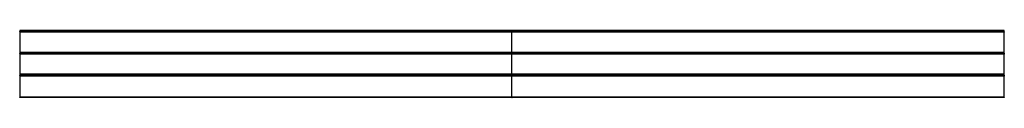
# Model space of a CAD drawing. Header units: millimetres. Extents: x -3100 to 3100, y -2 to 420.
import ezdxf

# ---------------------------------------------------------------- set-up
doc = ezdxf.new("R2010")
doc.units = ezdxf.units.MM
doc.header["$MEASUREMENT"] = 0
doc.layers.add('Standard', color=7, linetype='Continuous', true_color=0x000000)

msp = doc.modelspace()

# ---------------------------------------------------------------- linework, layer by layer
at = {"layer": 'Standard'}
for p, q in [((3100, 420.3, -0.7), (-3100, 420.3, -0.7)), ((-3100, 420.3, -0.7), (-3100, 413.7, -0.7)), ((3100, 413.7, -0.7), (-3100, 413.7, -0.7)), ((-3100, 411.7, 1.3), (-3100, 411.7, 3.3)), ((3100, 411.7, 3.3), (-3100, 411.7, 3.3)), ((3100, 411.7, 1.3), (-3100, 411.7, 1.3)), ((-3100, 409.2, 5.8), (-3100, 276.2, 5.8)), ((3100, 409.2, 5.8), (-3100, 409.2, 5.8)), ((0, 413.7, -0.7), (0, 420.3, -0.7)), ((0, 411.7, 3.3), (0, 411.7, 1.3)), ((0, 276.2, 5.8), (0, 409.2, 5.8)), ((3100, 413.7, -0.7), (3100, 420.3, -0.7)), ((3100, 411.7, 3.3), (3100, 411.7, 1.3)), ((3100, 276.2, 5.8), (3100, 409.2, 5.8)), ((3100, 282.3, -0.7), (-3100, 282.3, -0.7)), ((-3100, 282.3, -0.7), (-3100, 275.7, -0.7)), ((3100, 276.2, 5.8), (-3100, 276.2, 5.8)), ((-3100, 276, 0), (3100, 276, 0)), ((3100, 275.7, -0.7), (-3100, 275.7, -0.7)), ((-3100, 273.7, 1.3), (-3100, 273.7, 3.3)), ((3100, 273.7, 3.3), (-3100, 273.7, 3.3)), ((3100, 273.7, 1.3), (-3100, 273.7, 1.3)), ((-3100, 273.7, 3.3), (-3100, 273.7, 2.5)), ((3100, 273.7, 2.5), (-3100, 273.7, 2.5)), ((3100, 273.7, 3.3), (-3100, 273.7, 3.3)), ((-3100, 271.2, 5.8), (-3100, 138.2, 5.8)), ((3100, 271.2, 5.8), (-3100, 271.2, 5.8)), ((0, 275.7, -0.7), (0, 282.3, -0.7)), ((0, 273.7, 3.3), (0, 273.7, 1.3)), ((0, 273.7, 2.5), (0, 273.7, 3.3)), ((0, 138.2, 5.8), (0, 271.2, 5.8)), ((3100, 275.7, -0.7), (3100, 282.3, -0.7)), ((3100, 273.7, 3.3), (3100, 273.7, 1.3)), ((3100, 273.7, 2.5), (3100, 273.7, 3.3)), ((3100, 138.2, 5.8), (3100, 271.2, 5.8)), ((3100, 144.3, -0.7), (-3100, 144.3, -0.7)), ((-3100, 144.3, -0.7), (-3100, 137.7, -0.7)), ((3100, 138.2, 5.8), (-3100, 138.2, 5.8)), ((-3100, 138, 0), (3100, 138, 0)), ((3100, 137.7, -0.7), (-3100, 137.7, -0.7)), ((-3100, 135.7, 1.3), (-3100, 135.7, 3.3)), ((3100, 135.7, 3.3), (-3100, 135.7, 3.3)), ((3100, 135.7, 1.3), (-3100, 135.7, 1.3)), ((-3100, 135.7, 3.3), (-3100, 135.7, 2.5)), ((3100, 135.7, 2.5), (-3100, 135.7, 2.5)), ((3100, 135.7, 3.3), (-3100, 135.7, 3.3)), ((-3100, 133.2, 5.8), (-3100, 0.2, 5.8)), ((3100, 133.2, 5.8), (-3100, 133.2, 5.8)), ((0, 137.7, -0.7), (0, 144.3, -0.7)), ((0, 135.7, 3.3), (0, 135.7, 1.3)), ((0, 135.7, 2.5), (0, 135.7, 3.3)), ((0, 0.2, 5.8), (0, 133.2, 5.8)), ((3100, 137.7, -0.7), (3100, 144.3, -0.7)), ((3100, 135.7, 3.3), (3100, 135.7, 1.3)), ((3100, 135.7, 2.5), (3100, 135.7, 3.3)), ((3100, 0.2, 5.8), (3100, 133.2, 5.8)), ((3100, 0.2, 5.8), (-3100, 0.2, 5.8)), ((-3100, 0, 0), (3100, 0, 0)), ((-3100, -2.3, 3.3), (-3100, -2.3, 2.5)), ((3100, -2.3, 2.5), (-3100, -2.3, 2.5)), ((3100, -2.3, 3.3), (-3100, -2.3, 3.3)), ((0, -2.3, 2.5), (0, -2.3, 3.3)), ((3100, -2.3, 2.5), (3100, -2.3, 3.3))]:
    msp.add_line(p, q, dxfattribs=at)
at = {"layer": 'Standard', "extrusion": (1, 1.00044e-11, 1.00044e-11)}
for centre in [(413.7, 1.3, -3100), (413.7, 1.3, 0), (413.7, 1.3, 3100), (275.7, 1.3, -3100), (275.7, 1.3, 0), (275.7, 1.3, 3100), (137.7, 1.3, -3100), (137.7, 1.3, 0), (137.7, 1.3, 3100)]:
    msp.add_arc(centre, 2, 180, 270, dxfattribs=at)
at = {"layer": 'Standard', "extrusion": (1, -8.00355e-12, -8.00355e-12)}
for centre in [(409.2, 3.3, -3100), (409.2, 3.3, 0), (409.2, 3.3, 3100), (271.2, 3.3, -3100), (271.2, 3.3, 0), (271.2, 3.3, 3100), (133.2, 3.3, -3100), (133.2, 3.3, 0), (133.2, 3.3, 3100)]:
    msp.add_arc(centre, 2.5, 0, 90, dxfattribs=at)
at = {"layer": 'Standard', "extrusion": (1, 8.00355e-12, -8.00355e-12)}
for centre in [(276.2, 3.3, -3100), (276.2, 3.3, 0), (276.2, 3.3, 3100), (138.2, 3.3, -3100), (138.2, 3.3, 0), (138.2, 3.3, 3100), (0.2, 3.3, -3100), (0.2, 3.3), (0.2, 3.3, 3100)]:
    msp.add_arc(centre, 2.5, 90, 180, dxfattribs=at)
at = {"layer": 'Standard', "extrusion": (1, 9.59136e-12, 8.79269e-12)}
for centre in [(276.2, 2.5, -3100), (276.2, 2.5, 0), (276.2, 2.5, 3100), (138.2, 2.5, -3100), (138.2, 2.5, 0), (138.2, 2.5, 3100), (0.2, 2.5), (0.2, 2.5, 3100), (0.2, 2.5, -3100)]:
    msp.add_arc(centre, 2.5, 180, 265, dxfattribs=at)

doc.saveas('drawing.dxf')
